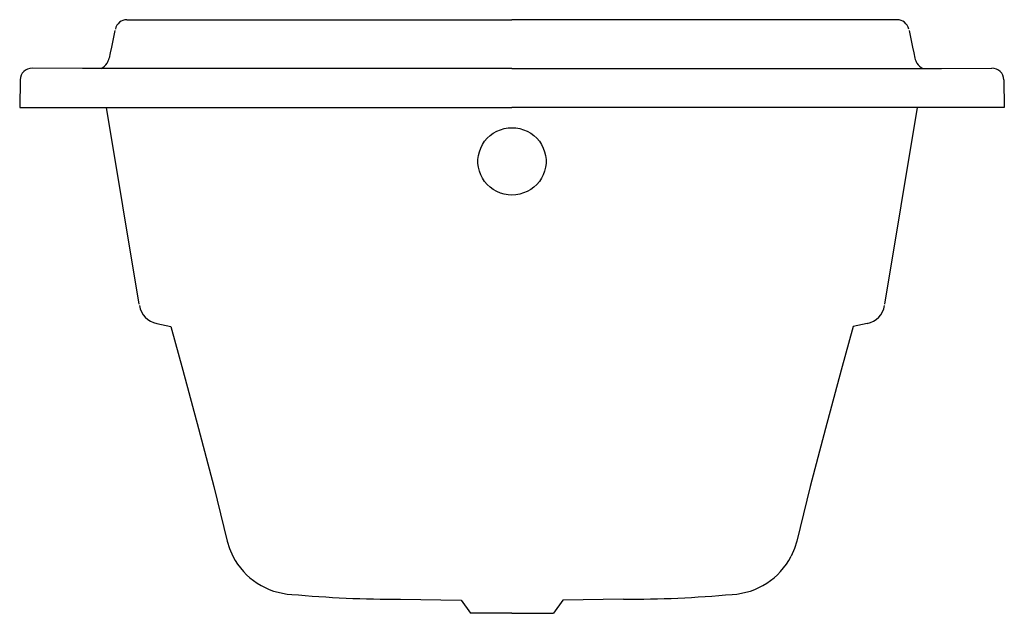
# Model space of a CAD drawing. Header units: millimetres. Extents: x 5119.102 to 5119.853, y 4492.179 to 4492.631.
import ezdxf

# ---------------------------------------------------------------- set-up
doc = ezdxf.new("R2010")
doc.units = ezdxf.units.MM
doc.layers.add('SANINDUSA', color=3, linetype='Continuous')

msp = doc.modelspace()

# ---------------------------------------------------------------- linework, layer by layer
at = {"layer": 'SANINDUSA'}
for p, q in [((5119.1838, 4492.6314), (5119.47744, 4492.6314)), ((5119.77109, 4492.6314), (5119.47744, 4492.6314)), ((5119.17474, 4492.62306), (5119.17203, 4492.61037)), ((5119.78015, 4492.62306), (5119.78286, 4492.61037)), ((5119.14993, 4492.59412), (5119.11157, 4492.59439)), ((5119.47744, 4492.59412), (5119.14993, 4492.59412)), ((5119.47744, 4492.59412), (5119.80496, 4492.59412)), ((5119.80496, 4492.59412), (5119.84332, 4492.59439)), ((5119.10244, 4492.58558), (5119.10208, 4492.5644)), ((5119.85244, 4492.58558), (5119.85281, 4492.5644)), ((5119.10208, 4492.5644), (5119.10807, 4492.5644)), ((5119.10807, 4492.5644), (5119.47744, 4492.5644)), ((5119.19316, 4492.41429), (5119.16823, 4492.5644)), ((5119.84682, 4492.5644), (5119.47744, 4492.5644)), ((5119.76173, 4492.41429), (5119.78666, 4492.5644)), ((5119.85281, 4492.5644), (5119.84682, 4492.5644)), ((5119.20675, 4492.39958), (5119.21737, 4492.39746)), ((5119.74814, 4492.39958), (5119.73752, 4492.39746)), ((5119.3925, 4492.18928), (5119.43879, 4492.18854)), ((5119.43879, 4492.18854), (5119.4459, 4492.17859)), ((5119.5161, 4492.18854), (5119.50899, 4492.17859)), ((5119.56239, 4492.18928), (5119.5161, 4492.18854)), ((5119.47744, 4492.17859), (5119.4459, 4492.17859)), ((5119.47744, 4492.17859), (5119.50899, 4492.17859))]:
    msp.add_line(p, q, dxfattribs=at)
for points in [[(5119.17203, 4492.61037), (5119.17111, 4492.6061), (5119.17025, 4492.60204)], [(5119.78286, 4492.61037), (5119.78378, 4492.6061), (5119.78464, 4492.60204)], [(5119.47744, 4492.49751), (5119.47443, 4492.49769), (5119.47145, 4492.49821), (5119.46855, 4492.49907), (5119.46578, 4492.50025), (5119.46316, 4492.50175), (5119.46073, 4492.50354), (5119.45853, 4492.50559), (5119.45659, 4492.50789), (5119.45493, 4492.51039), (5119.45357, 4492.51306), (5119.45254, 4492.51588), (5119.45184, 4492.51879), (5119.45149, 4492.52176), (5119.45149, 4492.52476), (5119.45184, 4492.52773), (5119.45254, 4492.53064), (5119.45357, 4492.53346), (5119.45493, 4492.53613), (5119.45659, 4492.53864), (5119.45853, 4492.54093), (5119.46073, 4492.54298), (5119.46316, 4492.54477), (5119.46578, 4492.54627), (5119.46855, 4492.54745), (5119.47145, 4492.54831), (5119.47443, 4492.54883), (5119.47744, 4492.54901), (5119.48046, 4492.54883), (5119.48344, 4492.54831), (5119.48634, 4492.54745), (5119.48911, 4492.54627), (5119.49173, 4492.54477), (5119.49416, 4492.54298), (5119.49636, 4492.54093), (5119.4983, 4492.53864), (5119.49996, 4492.53613), (5119.50132, 4492.53346), (5119.50235, 4492.53064), (5119.50305, 4492.52773), (5119.5034, 4492.52476), (5119.5034, 4492.52176), (5119.50305, 4492.51879), (5119.50235, 4492.51588), (5119.50132, 4492.51306), (5119.49996, 4492.51039), (5119.4983, 4492.50789), (5119.49636, 4492.50559), (5119.49416, 4492.50354), (5119.49173, 4492.50175), (5119.48911, 4492.50025), (5119.48344, 4492.49821)], [(5119.48344, 4492.49821), (5119.48046, 4492.49769), (5119.47744, 4492.49751)], [(5119.21737, 4492.39746), (5119.22655, 4492.36399), (5119.23852, 4492.31946), (5119.24999, 4492.27531), (5119.26028, 4492.23371)], [(5119.73752, 4492.39746), (5119.72834, 4492.36399), (5119.71637, 4492.31946), (5119.7049, 4492.27531), (5119.69461, 4492.23371)], [(5119.2603, 4492.2337), (5119.26204, 4492.22792), (5119.26459, 4492.22207)], [(5119.69459, 4492.2337), (5119.69285, 4492.22792), (5119.6903, 4492.22207)]]:
    msp.add_lwpolyline(points, dxfattribs=at)
for centre, radius, start, end in [((5119.1838, 4492.6224), 0.009, 90, 167.93597), ((5119.77109, 4492.6224), 0.009, 12.06403, 90), ((5119.15853, 4492.60464), 0.012, 327.82989, 347.93389), ((5119.79636, 4492.60464), 0.012, 192.06611, 212.17011), ((5119.11141, 4492.58543), 0.00897, 88.96284, 178.76127), ((5119.15853, 4492.60464), 0.012, 298.72073, 327.82778), ((5119.79636, 4492.60464), 0.012, 212.17222, 241.27927), ((5119.84348, 4492.58543), 0.00897, 1.23873, 91.03716), ((5119.21007, 4492.41625), 0.017, 189.42919, 258.63118), ((5119.74482, 4492.41625), 0.017, 281.36882, 350.57081), ((5119.31225, 4492.24651), 0.05356, 207.14741, 267.07791), ((5119.64264, 4492.24651), 0.05356, 272.92209, 332.85259), ((5119.3925, 4493.11361), 0.92433, 264.8491, 270), ((5119.56239, 4493.11361), 0.92433, 270, 275.1509)]:
    msp.add_arc(centre, radius, start, end, dxfattribs=at)

doc.saveas('drawing.dxf')
